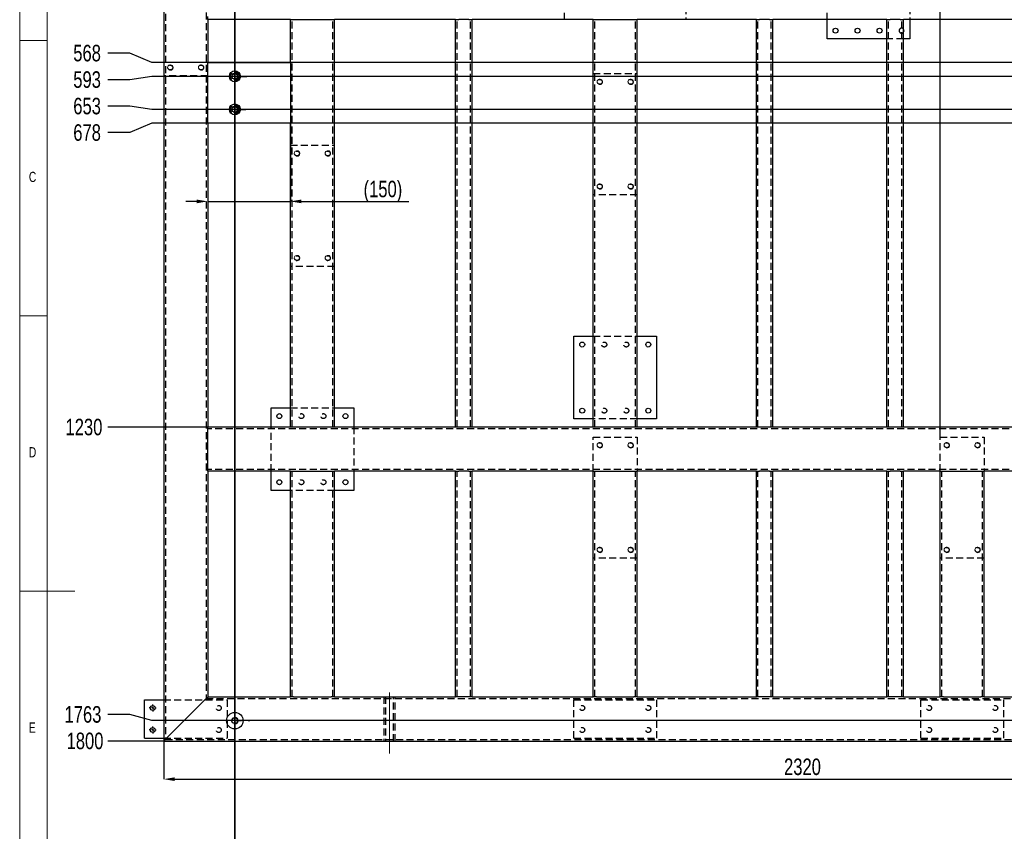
# Model space of a CAD drawing. Header units: millimetres. Extents: x 5 to 589, y 5 to 415.
# Tile 7 of 17: x 5 to 184, y 166 to 314. Entities that reach past the tile are written whole.
import ezdxf

# ---------------------------------------------------------------- set-up
doc = ezdxf.new("R2010")
doc.units = ezdxf.units.MM
doc.header["$PDSIZE"] = -1
doc.linetypes.add('CENTERX2', pattern=[20.32, 12.7, -2.54, 2.54, -2.54])
doc.linetypes.add('HIDDEN', pattern=[1.905, 1.27, -0.635])
for name, color, linetype in [('COTES', 1, 'Continuous'), ('NOTES', 6, 'Continuous'), ('TRAIT-FINS', 9, 'Continuous'), ('TRAIT-MIXTES', 3, 'CENTERX2'), ('TRAIT-TIRET', 2, 'HIDDEN')]:
    doc.layers.add(name, color=color, linetype=linetype)
doc.layers.add('TRAIT-FORT', color=4, linetype='Continuous', lineweight=25)
doc.styles.add('SLDTEXTSTYLE0', font='TXT', dxfattribs={"width": 0.75})
doc.dimstyles.new('SLDDIMSTYLE1', dxfattribs={"dimtxt": 3, "dimasz": 2, "dimexe": 0, "dimexo": 0.0625, "dimgap": 0.75, "dimtad": 0, "dimtih": 1, "dimtoh": 1, "dimdec": 0, "dimlfac": 10, "dimrnd": 1e-09, "dimzin": 12, "dimdsep": 46, "dimtxsty": 'SLDTEXTSTYLE0', "dimsah": 1, "dimcen": 0.09, "dimadec": 0, "dimazin": 3, "dimtfac": 1, "dimtdec": 0, "dimtofl": 0, "dimtmove": 0, "dimatfit": 3, "dimfxl": 1, "dimfrac": 2, "dimtolj": 1, "dimtzin": 12, "dimarcsym": 0})
doc.dimstyles.new('SLDDIMSTYLE2', dxfattribs={"dimtxt": 3, "dimasz": 2, "dimexe": 0, "dimexo": 0.0625, "dimgap": 0.75, "dimtad": 1, "dimdec": 0, "dimlfac": 10, "dimrnd": 1e-09, "dimzin": 12, "dimdsep": 46, "dimtxsty": 'SLDTEXTSTYLE0', "dimsah": 1, "dimcen": 0.09, "dimadec": 0, "dimazin": 3, "dimtfac": 1, "dimtdec": 0, "dimtofl": 0, "dimtmove": 0, "dimatfit": 3, "dimfxl": 1, "dimfrac": 2, "dimtolj": 1, "dimtzin": 12, "dimarcsym": 0})
doc.dimstyles.new('SLDDIMSTYLE3', dxfattribs={"dimtxt": 3, "dimasz": 2, "dimexe": 0, "dimexo": 0.0625, "dimgap": 0.75, "dimtad": 1, "dimdec": 0, "dimlfac": 10, "dimrnd": 1e-09, "dimzin": 12, "dimdsep": 46, "dimtxsty": 'SLDTEXTSTYLE0', "dimsah": 1, "dimcen": 0.09, "dimadec": 0, "dimazin": 3, "dimtfac": 1, "dimtdec": 0, "dimtmove": 0, "dimatfit": 0, "dimfxl": 1, "dimfrac": 2, "dimtolj": 1, "dimtzin": 12, "dimarcsym": 0})

# ---------------------------------------------------------------- blocks, each defined once
blk = doc.blocks.new('_D_1')
at = {"layer": 'COTES', "color": 0, "lineweight": -2, "transparency": 16777216}
blk.add_line((44.07, 186.57), (44.07, 370.15), dxfattribs=at)
at = {"layer": 'Defpoints', "color": 0, "transparency": 16777216}
for p in [(44.07, 370.15), (31.15, 362.8), (44.07, 186.5)]:
    blk.add_point(p, dxfattribs=at)
at = {"layer": 'COTES', "color": 0, "transparency": 16777216, "insert": (44.07, 373.53), "char_height": 3, "attachment_point": 5, "rotation": 90, "style": 'SLDTEXTSTYLE0'}
blk.add_mtext('\\A1;129', dxfattribs=at)
blk = doc.blocks.new('_D_7')
at = {"layer": 'COTES', "color": 0, "lineweight": -2, "transparency": 16777216}
blk.add_line((172.15, 238.06), (172.15, 370.15), dxfattribs=at)
at = {"layer": 'Defpoints', "color": 0, "transparency": 16777216}
for p in [(172.15, 370.15), (31.15, 362.8), (172.15, 238)]:
    blk.add_point(p, dxfattribs=at)
at = {"layer": 'COTES', "color": 0, "transparency": 16777216, "insert": (172.15, 374.09), "char_height": 3, "attachment_point": 5, "rotation": 90, "style": 'SLDTEXTSTYLE0'}
blk.add_mtext('\\A1;1410', dxfattribs=at)
blk = doc.blocks.new('_D_11')
at = {"layer": 'COTES', "color": 0, "lineweight": -2, "transparency": 16777216}
for p, q in [((248.46, 366.15), (248.46, 370.15)), ((253.47, 362.15), (248.46, 366.15)), ((253.47, 186.57), (253.47, 362.15))]:
    blk.add_line(p, q, dxfattribs=at)
at = {"layer": 'Defpoints', "color": 0, "transparency": 16777216}
for p in [(248.46, 370.15), (31.15, 362.8), (253.47, 186.5)]:
    blk.add_point(p, dxfattribs=at)
at = {"layer": 'COTES', "color": 0, "transparency": 16777216, "insert": (248.46, 375.03), "char_height": 3, "attachment_point": 5, "rotation": 90, "style": 'SLDTEXTSTYLE0'}
blk.add_mtext('\\A1;2223', dxfattribs=at)
blk = doc.blocks.new('_D_15')
at = {"layer": 'COTES', "color": 0, "lineweight": -2, "transparency": 16777216}
for p, q in [((24.99, 307.71), (20.99, 307.71)), ((28.99, 306), (24.99, 307.71)), ((243.09, 306), (28.99, 306))]:
    blk.add_line(p, q, dxfattribs=at)
at = {"layer": 'Defpoints', "color": 0, "transparency": 16777216}
for p in [(31.15, 362.8), (20.99, 307.71), (243.15, 306)]:
    blk.add_point(p, dxfattribs=at)
at = {"layer": 'COTES', "color": 0, "transparency": 16777216, "insert": (17.24, 307.71), "char_height": 3, "attachment_point": 5, "style": 'SLDTEXTSTYLE0'}
blk.add_mtext('\\A1;568', dxfattribs=at)
blk = doc.blocks.new('_D_16')
at = {"layer": 'COTES', "color": 0, "lineweight": -2, "transparency": 16777216}
for p, q in [((24.99, 302.9), (20.99, 302.9)), ((28.99, 303.5), (24.99, 302.9)), ((253.41, 303.5), (28.99, 303.5))]:
    blk.add_line(p, q, dxfattribs=at)
at = {"layer": 'Defpoints', "color": 0, "transparency": 16777216}
for p in [(31.15, 362.8), (20.99, 302.9), (253.47, 303.5)]:
    blk.add_point(p, dxfattribs=at)
at = {"layer": 'COTES', "color": 0, "transparency": 16777216, "insert": (17.24, 302.9), "char_height": 3, "attachment_point": 5, "style": 'SLDTEXTSTYLE0'}
blk.add_mtext('\\A1;593', dxfattribs=at)
blk = doc.blocks.new('_D_17')
at = {"layer": 'COTES', "color": 0, "lineweight": -2, "transparency": 16777216}
for p, q in [((24.99, 298.09), (20.99, 298.09)), ((28.99, 297.5), (24.99, 298.09)), ((253.41, 297.5), (28.99, 297.5))]:
    blk.add_line(p, q, dxfattribs=at)
at = {"layer": 'Defpoints', "color": 0, "transparency": 16777216}
for p in [(31.15, 362.8), (20.99, 298.09), (253.47, 297.5)]:
    blk.add_point(p, dxfattribs=at)
at = {"layer": 'COTES', "color": 0, "transparency": 16777216, "insert": (17.24, 298.09), "char_height": 3, "attachment_point": 5, "style": 'SLDTEXTSTYLE0'}
blk.add_mtext('\\A1;653', dxfattribs=at)
blk = doc.blocks.new('_D_18')
at = {"layer": 'COTES', "color": 0, "lineweight": -2, "transparency": 16777216}
for p, q in [((24.99, 293.28), (20.99, 293.28)), ((28.99, 295), (24.99, 293.28)), ((243.09, 295), (28.99, 295))]:
    blk.add_line(p, q, dxfattribs=at)
at = {"layer": 'Defpoints', "color": 0, "transparency": 16777216}
for p in [(31.15, 362.8), (20.99, 293.28), (243.15, 295)]:
    blk.add_point(p, dxfattribs=at)
at = {"layer": 'COTES', "color": 0, "transparency": 16777216, "insert": (17.24, 293.28), "char_height": 3, "attachment_point": 5, "style": 'SLDTEXTSTYLE0'}
blk.add_mtext('\\A1;678', dxfattribs=at)
blk = doc.blocks.new('_D_19')
at = {"layer": 'COTES', "color": 0, "lineweight": -2, "transparency": 16777216}
blk.add_line((39.09, 239.8), (20.99, 239.8), dxfattribs=at)
at = {"layer": 'Defpoints', "color": 0, "transparency": 16777216}
for p in [(31.15, 362.8), (20.99, 239.8), (39.15, 239.8)]:
    blk.add_point(p, dxfattribs=at)
at = {"layer": 'COTES', "color": 0, "transparency": 16777216, "insert": (16.67, 239.8), "char_height": 3, "attachment_point": 5, "style": 'SLDTEXTSTYLE0'}
blk.add_mtext('\\A1;1230', dxfattribs=at)
blk = doc.blocks.new('_D_20')
at = {"layer": 'COTES', "color": 0, "lineweight": -2, "transparency": 16777216}
for p, q in [((24.99, 187.61), (20.99, 187.61)), ((28.99, 186.5), (24.99, 187.61)), ((253.41, 186.5), (28.99, 186.5))]:
    blk.add_line(p, q, dxfattribs=at)
at = {"layer": 'Defpoints', "color": 0, "transparency": 16777216}
for p in [(31.15, 362.8), (20.99, 187.61), (253.47, 186.5)]:
    blk.add_point(p, dxfattribs=at)
at = {"layer": 'COTES', "color": 0, "transparency": 16777216, "insert": (16.49, 187.61), "char_height": 3, "attachment_point": 5, "style": 'SLDTEXTSTYLE0'}
blk.add_mtext('\\A1;1763', dxfattribs=at)
blk = doc.blocks.new('_D_21')
at = {"layer": 'COTES', "color": 0, "lineweight": -2, "transparency": 16777216}
blk.add_line((31.09, 182.8), (20.99, 182.8), dxfattribs=at)
at = {"layer": 'Defpoints', "color": 0, "transparency": 16777216}
for p in [(31.15, 362.8), (20.99, 182.8), (31.15, 182.8)]:
    blk.add_point(p, dxfattribs=at)
at = {"layer": 'COTES', "color": 0, "transparency": 16777216, "insert": (16.86, 182.8), "char_height": 3, "attachment_point": 5, "style": 'SLDTEXTSTYLE0'}
blk.add_mtext('\\A1;1800', dxfattribs=at)
blk = doc.blocks.new('_D_22')
at = {"layer": 'COTES', "color": 0, "lineweight": -2, "transparency": 16777216}
for p, q in [((31.15, 182.73), (31.15, 175.87)), ((263.15, 182.73), (263.15, 175.87)), ((33.15, 175.87), (261.15, 175.87))]:
    blk.add_line(p, q, dxfattribs=at)
at = {"layer": 'COTES', "color": 0, "transparency": 16777216}
for points in [[(33.15, 176.21), (33.15, 175.54), (31.15, 175.87)], [(261.15, 176.21), (261.15, 175.54), (263.15, 175.87)]]:
    blk.add_solid(points, dxfattribs=at)
at = {"layer": 'Defpoints', "color": 0, "transparency": 16777216}
for p in [(31.15, 182.8), (263.15, 182.8), (263.15, 175.87)]:
    blk.add_point(p, dxfattribs=at)
at = {"layer": 'COTES', "color": 0, "transparency": 16777216, "insert": (147.15, 179.62), "char_height": 3, "attachment_point": 2, "style": 'SLDTEXTSTYLE0'}
blk.add_mtext('\\A1;2320', dxfattribs=at)
blk = doc.blocks.new('_D_25')
at = {"layer": 'COTES', "color": 0, "lineweight": -2, "transparency": 16777216}
for p, q in [((39.15, 294.93), (39.15, 280.8)), ((54.15, 294.93), (54.15, 280.8)), ((37.15, 280.8), (35.15, 280.8)), ((39.15, 280.8), (54.15, 280.8)), ((56.15, 280.8), (75.64, 280.8))]:
    blk.add_line(p, q, dxfattribs=at)
at = {"layer": 'COTES', "color": 0, "transparency": 16777216}
for points in [[(37.15, 281.13), (37.15, 280.46), (39.15, 280.8)], [(56.15, 281.13), (56.15, 280.46), (54.15, 280.8)]]:
    blk.add_solid(points, dxfattribs=at)
at = {"layer": 'Defpoints', "color": 0, "transparency": 16777216}
for p in [(39.15, 295), (54.15, 295), (39.15, 280.8)]:
    blk.add_point(p, dxfattribs=at)
at = {"layer": 'COTES', "color": 0, "transparency": 16777216, "insert": (70.96, 284.55), "char_height": 3, "attachment_point": 2, "style": 'SLDTEXTSTYLE0'}
blk.add_mtext('\\A1;(150)', dxfattribs=at)
blk = doc.blocks.new('SW_CENTERMARKSYMBOL_2')
at = {"layer": 'TRAIT-MIXTES', "color": 0}
for p, q in [((-0.4, 0), (-0.65, 0)), ((0, 0), (-0.2, 0)), ((0, 0.4), (0, 0.65)), ((0, 0), (0, 0.2)), ((0, 0), (0, -0.2)), ((0, 0), (0.2, 0)), ((0.4, 0), (0.65, 0)), ((0, -0.4), (0, -0.65))]:
    blk.add_line(p, q, dxfattribs=at)
blk = doc.blocks.new('SW_CENTERMARKSYMBOL_3')
at = {"layer": 'TRAIT-MIXTES', "color": 0}
for p, q in [((-0.4, 0), (-0.65, 0)), ((0, 0), (-0.2, 0)), ((0, 0.4), (0, 0.65)), ((0, 0), (0, 0.2)), ((0, 0), (0, -0.2)), ((0, 0), (0.2, 0)), ((0.4, 0), (0.65, 0)), ((0, -0.4), (0, -0.65))]:
    blk.add_line(p, q, dxfattribs=at)
blk = doc.blocks.new('SW_CENTERMARKSYMBOL_4')
at = {"layer": 'TRAIT-MIXTES', "color": 0}
for p, q in [((0, 2.4), (0, 2.7)), ((-2.4, 0), (-2.7, 0)), ((0, 0), (-1.2, 0)), ((0, 0), (0, 1.2)), ((0, 0), (0, -1.2)), ((0, 0), (1.2, 0)), ((2.4, 0), (2.7, 0)), ((0, -2.4), (0, -2.7))]:
    blk.add_line(p, q, dxfattribs=at)
blk = doc.blocks.new('SW_CENTERMARKSYMBOL_8')
at = {"layer": 'TRAIT-MIXTES', "color": 0}
for p, q in [((0, 1.2), (0, 2.2)), ((-1.2, 0), (-2.2, 0)), ((0, 0), (-1.2, 0)), ((0, 0), (0, 1.2)), ((0, 0), (0, -1.2)), ((0, 0), (1.2, 0)), ((1.2, 0), (2.2, 0)), ((0, -1.2), (0, -2.2))]:
    blk.add_line(p, q, dxfattribs=at)
blk = doc.blocks.new('SW_CENTERMARKSYMBOL_9')
at = {"layer": 'TRAIT-MIXTES', "color": 0}
for p, q in [((0, 1.2), (0, 2)), ((-1.2, 0), (-2, 0)), ((0, 0), (-1.2, 0)), ((0, 0), (0, 1.2)), ((0, 0), (0, -1.2)), ((0, 0), (1.2, 0)), ((1.2, 0), (2, 0)), ((0, -1.2), (0, -2))]:
    blk.add_line(p, q, dxfattribs=at)

msp = doc.modelspace()

# ---------------------------------------------------------------- linework, layer by layer
at = {"lineweight": 18}
for p, q in [((5, 415), (5, 5)), ((10, 410), (10, 10)), ((5, 310), (10, 310)), ((10, 260), (5, 260)), ((5, 210), (15, 210))]:
    msp.add_line(p, q, dxfattribs=at)
at = {"lineweight": 35}
msp.add_line((44.05, 335.97), (44.05, 160.35), dxfattribs=at)
at = {"lineweight": 18}
msp.add_arc((44.07, 186.5), 0.6, 255, 195, dxfattribs=at)
at = {"layer": 'TRAIT-FINS', "lineweight": 18}
for centre, radius in [((32.35, 305.1), 0.5), ((37.95, 305.1), 0.5), ((44.07, 303.5), 0.6), ((110.35, 302.5), 0.5), ((115.95, 302.5), 0.5), ((44.07, 297.5), 0.6), ((55.35, 289.5), 0.5), ((60.95, 289.5), 0.5), ((110.35, 283.5), 0.5), ((115.95, 283.5), 0.5), ((55.35, 270.5), 0.5), ((60.95, 270.5), 0.5), ((110.35, 236.5), 0.5), ((115.95, 236.5), 0.5), ((173.35, 236.5), 0.5), ((178.95, 236.5), 0.5), ((110.35, 217.5), 0.5), ((115.95, 217.5), 0.5), ((173.35, 217.5), 0.5), ((178.95, 217.5), 0.5)]:
    msp.add_arc(centre, radius, 255, 195, dxfattribs=at)
at = {"layer": 'TRAIT-FORT', "lineweight": 25}
for p, q in [((31.15, 362.8), (31.15, 182.8)), ((39.15, 313.8), (39.15, 314.4)), ((54.15, 313.8), (39.15, 313.8)), ((39.15, 313.8), (39.15, 306)), ((54.15, 306), (54.15, 313.8)), ((54.15, 313.8), (54.75, 313.8)), ((54.75, 313.8), (61.55, 313.8)), ((61.55, 313.8), (62.15, 313.8)), ((62.15, 239.8), (62.15, 313.8)), ((84.15, 313.8), (62.15, 313.8)), ((84.15, 239.8), (84.15, 313.8)), ((84.15, 313.8), (84.75, 313.8)), ((86.55, 313.8), (84.75, 313.8)), ((86.55, 313.8), (87.15, 313.8)), ((109.15, 313.8), (87.15, 313.8)), ((87.15, 239.8), (87.15, 313.8)), ((109.15, 239.8), (109.15, 313.8)), ((109.15, 313.8), (109.75, 313.8)), ((109.75, 313.8), (116.55, 313.8)), ((116.55, 313.8), (117.15, 313.8)), ((117.15, 239.8), (117.15, 313.8)), ((138.77, 313.8), (117.15, 313.8)), ((138.77, 239.8), (138.77, 313.8)), ((138.77, 313.8), (139.37, 313.8)), ((141.17, 313.8), (139.37, 313.8)), ((141.17, 313.8), (141.77, 313.8)), ((162.49, 313.8), (141.77, 313.8)), ((141.77, 239.8), (141.77, 313.8)), ((151.65, 310.3), (151.65, 313.8)), ((162.49, 239.8), (162.49, 313.8)), ((162.49, 313.8), (163.09, 313.8)), ((164.89, 313.8), (163.09, 313.8)), ((164.89, 313.8), (165.49, 313.8)), ((186.21, 313.8), (165.49, 313.8)), ((165.49, 239.8), (165.49, 313.8)), ((166.65, 313.8), (166.65, 310.3)), ((162.49, 310.3), (151.65, 310.3)), ((166.65, 310.3), (165.49, 310.3)), ((39.15, 295), (39.15, 306)), ((39.15, 306), (54.15, 306)), ((54.15, 306), (54.15, 295)), ((39.15, 295), (39.15, 239.8)), ((54.15, 295), (39.15, 295)), ((54.15, 239.8), (54.15, 295)), ((105.65, 241.3), (105.65, 256.3)), ((105.65, 256.3), (109.15, 256.3)), ((117.15, 256.3), (120.65, 256.3)), ((120.65, 256.3), (120.65, 241.3)), ((50.65, 239.8), (50.65, 243.3)), ((50.65, 243.3), (54.15, 243.3)), ((62.15, 243.3), (65.65, 243.3)), ((65.65, 243.3), (65.65, 239.8)), ((39.15, 239.2), (39.15, 239.8)), ((54.15, 239.8), (39.15, 239.8)), ((54.75, 239.8), (54.15, 239.8)), ((61.55, 239.8), (54.75, 239.8)), ((62.15, 239.8), (61.55, 239.8)), ((84.15, 239.8), (62.15, 239.8)), ((84.75, 239.8), (84.15, 239.8)), ((86.55, 239.8), (84.75, 239.8)), ((87.15, 239.8), (86.55, 239.8)), ((109.15, 239.8), (87.15, 239.8)), ((109.15, 241.3), (105.65, 241.3)), ((109.75, 239.8), (109.15, 239.8)), ((116.55, 239.8), (109.75, 239.8)), ((117.15, 239.8), (116.55, 239.8)), ((120.65, 241.3), (117.15, 241.3)), ((138.77, 239.8), (117.15, 239.8)), ((139.37, 239.8), (138.77, 239.8)), ((141.17, 239.8), (139.37, 239.8)), ((141.77, 239.8), (141.17, 239.8)), ((162.49, 239.8), (141.77, 239.8)), ((163.09, 239.8), (162.49, 239.8)), ((164.89, 239.8), (163.09, 239.8)), ((165.49, 239.8), (164.89, 239.8)), ((186.21, 239.8), (165.49, 239.8)), ((39.15, 232.4), (39.15, 239.2)), ((39.15, 231.8), (39.15, 232.4)), ((54.15, 231.8), (39.15, 231.8)), ((39.15, 231.8), (39.15, 190.8)), ((50.65, 228.3), (50.65, 231.8)), ((54.15, 190.8), (54.15, 231.8)), ((54.15, 231.8), (54.75, 231.8)), ((54.75, 231.8), (61.55, 231.8)), ((61.55, 231.8), (62.15, 231.8)), ((62.15, 190.8), (62.15, 231.8)), ((84.15, 231.8), (62.15, 231.8)), ((65.65, 231.8), (65.65, 228.3)), ((84.15, 190.8), (84.15, 231.8)), ((84.15, 231.8), (84.75, 231.8)), ((86.55, 231.8), (84.75, 231.8)), ((86.55, 231.8), (87.15, 231.8)), ((109.15, 231.8), (87.15, 231.8)), ((87.15, 190.8), (87.15, 231.8)), ((109.15, 190.8), (109.15, 231.8)), ((109.15, 231.8), (109.75, 231.8)), ((109.75, 231.8), (116.55, 231.8)), ((116.55, 231.8), (117.15, 231.8)), ((117.15, 190.8), (117.15, 231.8)), ((138.77, 231.8), (117.15, 231.8)), ((138.77, 190.8), (138.77, 231.8)), ((138.77, 231.8), (139.37, 231.8)), ((141.17, 231.8), (139.37, 231.8)), ((141.17, 231.8), (141.77, 231.8)), ((162.49, 231.8), (141.77, 231.8)), ((141.77, 190.8), (141.77, 231.8)), ((162.49, 190.8), (162.49, 231.8)), ((162.49, 231.8), (163.09, 231.8)), ((164.89, 231.8), (163.09, 231.8)), ((164.89, 231.8), (165.49, 231.8)), ((172.15, 231.8), (165.49, 231.8)), ((165.49, 190.8), (165.49, 231.8)), ((172.15, 190.8), (172.15, 231.8)), ((172.15, 231.8), (172.75, 231.8)), ((172.75, 231.8), (179.55, 231.8)), ((179.55, 231.8), (180.15, 231.8)), ((186.21, 231.8), (180.15, 231.8)), ((180.15, 190.8), (180.15, 231.8)), ((54.15, 228.3), (50.65, 228.3)), ((65.65, 228.3), (62.15, 228.3)), ((27.65, 190.3), (31.15, 190.3)), ((27.65, 183.3), (27.65, 190.3)), ((31.75, 183.4), (38.55, 190.2)), ((39.15, 190.8), (54.15, 190.8)), ((54.75, 190.8), (54.15, 190.8)), ((54.75, 190.8), (61.55, 190.8)), ((62.15, 190.8), (61.55, 190.8)), ((62.15, 190.8), (84.15, 190.8)), ((84.75, 190.8), (84.15, 190.8)), ((86.55, 190.8), (84.75, 190.8)), ((87.15, 190.8), (86.55, 190.8)), ((87.15, 190.8), (109.15, 190.8)), ((109.75, 190.8), (109.15, 190.8)), ((109.75, 190.8), (116.55, 190.8)), ((117.15, 190.8), (116.55, 190.8)), ((117.15, 190.8), (138.77, 190.8)), ((139.37, 190.8), (138.77, 190.8)), ((141.17, 190.8), (139.37, 190.8)), ((141.77, 190.8), (141.17, 190.8)), ((141.77, 190.8), (162.49, 190.8)), ((163.09, 190.8), (162.49, 190.8)), ((164.89, 190.8), (163.09, 190.8)), ((165.49, 190.8), (164.89, 190.8)), ((165.49, 190.8), (172.15, 190.8)), ((172.75, 190.8), (172.15, 190.8)), ((172.75, 190.8), (179.55, 190.8)), ((180.15, 190.8), (179.55, 190.8)), ((180.15, 190.8), (186.21, 190.8)), ((27.65, 183.3), (31.15, 183.3)), ((31.15, 182.8), (263.15, 182.8))]:
    msp.add_line(p, q, dxfattribs=at)
at = {"layer": 'TRAIT-FORT', "lineweight": 25, "flags": 128}
msp.add_lwpolyline([(31.75, 183.4), (31.65, 183.29), (31.54, 183.19), (31.45, 183.1), (31.36, 183.01), (31.29, 182.94), (31.23, 182.88), (31.19, 182.83), (31.16, 182.8), (31.15, 182.8)], dxfattribs=at)
at = {"layer": 'TRAIT-FORT', "lineweight": 25}
for centre, radius in [((153.15, 311.8), 0.45), ((157.15, 311.8), 0.45), ((161.15, 311.8), 0.45), ((44.07, 303.5), 1), ((44.07, 303.5), 0.51), ((44.07, 297.5), 1), ((44.07, 297.5), 0.51), ((107.15, 254.8), 0.45), ((119.15, 254.8), 0.45), ((107.15, 242.8), 0.45), ((119.15, 242.8), 0.45), ((52.15, 241.8), 0.45), ((64.15, 241.8), 0.45), ((52.15, 229.8), 0.45), ((64.15, 229.8), 0.45), ((29.15, 188.8), 0.45), ((44.07, 186.5), 1.5), ((44.07, 186.5), 0.525), ((29.15, 184.8), 0.45)]:
    msp.add_circle(centre, radius, dxfattribs=at)
for centre, radius, start, end in [((165.15, 311.8), 0.45, 319.0739, 40.9261), ((-185.41, 414.68), 317.1, 314.9325, 315.0857), ((-185.41, 414.68), 317.1, 314.9325, 315.0857), ((-135.77, 350.21), 236.41, 314.9154, 315.121)]:
    msp.add_arc(centre, radius, start, end, dxfattribs=at)
at = {"layer": 'TRAIT-MIXTES', "lineweight": 18}
msp.add_line((72.15, 191.61), (72.15, 180.51), dxfattribs=at)
at = {"layer": 'TRAIT-TIRET'}
for p, q in [((31.45, 362.5), (31.45, 183.1)), ((38.85, 355.1), (38.85, 190.5)), ((103.95, 313.8), (103.95, 321.8)), ((125.95, 321.8), (125.95, 313.8)), ((151.65, 313.8), (151.65, 321.8)), ((166.65, 321.8), (166.65, 313.8)), ((54.45, 239.8), (54.45, 313.8)), ((61.85, 239.8), (61.85, 313.8)), ((84.45, 239.8), (84.45, 313.8)), ((86.85, 239.8), (86.85, 313.8)), ((109.45, 239.8), (109.45, 313.8)), ((116.85, 239.8), (116.85, 313.8)), ((139.07, 239.8), (139.07, 313.8)), ((141.47, 239.8), (141.47, 313.8)), ((162.79, 239.8), (162.79, 313.8)), ((165.19, 239.8), (165.19, 313.8)), ((165.49, 310.3), (162.49, 310.3)), ((109.15, 304), (117.15, 304)), ((39.15, 303.6), (31.15, 303.6)), ((54.15, 291), (62.15, 291)), ((117.15, 282), (109.15, 282)), ((62.15, 269), (54.15, 269)), ((109.15, 256.3), (117.15, 256.3)), ((54.15, 243.3), (62.15, 243.3)), ((50.65, 231.8), (50.65, 239.8)), ((65.65, 239.8), (65.65, 231.8)), ((117.15, 241.3), (109.15, 241.3)), ((255.15, 239.5), (39.15, 239.5)), ((109.15, 238), (117.15, 238)), ((109.15, 231.8), (109.15, 238)), ((117.15, 238), (117.15, 231.8)), ((172.15, 231.8), (172.15, 238)), ((172.15, 238), (180.15, 238)), ((180.15, 238), (180.15, 231.8)), ((255.15, 232.1), (39.15, 232.1)), ((54.45, 190.8), (54.45, 231.8)), ((61.85, 190.8), (61.85, 231.8)), ((84.45, 190.8), (84.45, 231.8)), ((86.85, 190.8), (86.85, 231.8)), ((109.45, 190.8), (109.45, 231.8)), ((116.85, 190.8), (116.85, 231.8)), ((139.07, 190.8), (139.07, 231.8)), ((141.47, 190.8), (141.47, 231.8)), ((162.79, 190.8), (162.79, 231.8)), ((165.19, 190.8), (165.19, 231.8)), ((172.45, 190.8), (172.45, 231.8)), ((179.85, 190.8), (179.85, 231.8)), ((62.15, 228.3), (54.15, 228.3)), ((117.15, 216), (109.15, 216)), ((180.15, 216), (172.15, 216)), ((31.15, 190.3), (42.65, 190.3)), ((38.85, 190.5), (255.45, 190.5)), ((42.65, 190.3), (42.65, 183.3)), ((71.1, 190.8), (71.1, 190.5)), ((71.1, 190.8), (71.1, 182.8)), ((71.4, 190.8), (71.4, 182.8)), ((72.9, 182.8), (72.9, 190.8)), ((73.2, 190.5), (73.2, 190.8)), ((73.2, 182.8), (73.2, 190.8)), ((105.65, 190.3), (120.65, 190.3)), ((105.65, 183.3), (105.65, 190.3)), ((120.65, 190.3), (120.65, 183.3)), ((168.65, 190.3), (183.65, 190.3)), ((168.65, 183.3), (168.65, 190.3)), ((183.65, 190.3), (183.65, 183.3)), ((31.15, 183.3), (42.65, 183.3)), ((31.45, 183.1), (262.85, 183.1)), ((71.1, 183.1), (71.1, 182.8)), ((73.2, 182.8), (73.2, 183.1)), ((105.65, 183.3), (120.65, 183.3)), ((168.65, 183.3), (183.65, 183.3))]:
    msp.add_line(p, q, dxfattribs=at)
for centre, radius in [((32.35, 305.1), 0.44), ((37.95, 305.1), 0.44), ((44.07, 303.5), 0.8), ((110.35, 302.5), 0.44), ((115.95, 302.5), 0.44), ((44.07, 297.5), 0.8), ((55.35, 289.5), 0.44), ((60.95, 289.5), 0.44), ((110.35, 283.5), 0.44), ((115.95, 283.5), 0.44), ((55.35, 270.5), 0.44), ((60.95, 270.5), 0.44), ((111.15, 254.8), 0.45), ((115.15, 254.8), 0.45), ((111.15, 242.8), 0.45), ((115.15, 242.8), 0.45), ((56.15, 241.8), 0.45), ((60.15, 241.8), 0.45), ((110.35, 236.5), 0.44), ((115.95, 236.5), 0.44), ((173.35, 236.5), 0.44), ((178.95, 236.5), 0.44), ((56.15, 229.8), 0.45), ((60.15, 229.8), 0.45), ((110.35, 217.5), 0.44), ((115.95, 217.5), 0.44), ((173.35, 217.5), 0.44), ((178.95, 217.5), 0.44), ((41.15, 188.8), 0.45), ((107.15, 188.8), 0.45), ((119.15, 188.8), 0.45), ((170.15, 188.8), 0.45), ((182.15, 188.8), 0.45), ((41.15, 184.8), 0.45), ((107.15, 184.8), 0.45), ((119.15, 184.8), 0.45), ((170.15, 184.8), 0.45), ((182.15, 184.8), 0.45)]:
    msp.add_circle(centre, radius, dxfattribs=at)
for start, end in [(40.9261, 180), (180, 319.0739)]:
    msp.add_arc((165.15, 311.8), 0.45, start, end, dxfattribs=at)

# ---------------------------------------------------------------- block references
at = {"layer": 'TRAIT-MIXTES'}
for name, p in [('SW_CENTERMARKSYMBOL_8', (44.07, 303.5)), ('SW_CENTERMARKSYMBOL_9', (44.07, 297.5)), ('SW_CENTERMARKSYMBOL_3', (29.15, 188.8)), ('SW_CENTERMARKSYMBOL_4', (44.07, 186.5)), ('SW_CENTERMARKSYMBOL_2', (29.15, 184.8))]:
    msp.add_blockref(name, p, dxfattribs=at)

# ---------------------------------------------------------------- texts
at = {"layer": 'NOTES', "char_height": 1.85, "attachment_point": 1, "style": 'SLDTEXTSTYLE0'}
for s, insert in [('C', (6.67, 286.17)), ('D', (6.67, 236.17)), ('E', (6.67, 186.17))]:
    msp.add_mtext(s, dxfattribs=dict(at, insert=insert))

# ---------------------------------------------------------------- dimensions: what is measured, and where the dimension line sits
at = {"layer": 'COTES'}
for feature_location, offset, dtype, picture, middle in [((253.47, 186.5), (-5.01, 183.65), 1, '_D_11', (248.46, 375.03)), ((172.15, 238), (0, 132.16), 1, '_D_7', (172.15, 374.09)), ((44.07, 186.5), (0, 183.65), 1, '_D_1', (44.07, 373.53)), ((253.47, 186.5), (-232.48, 1.1), 0, '_D_20', (16.49, 187.61)), ((39.15, 239.8), (-18.16, 0), 0, '_D_19', (16.67, 239.8)), ((31.15, 182.8), (-10.16, 0), 0, '_D_21', (16.86, 182.8)), ((243.15, 306), (-222.16, 1.72), 0, '_D_15', (17.24, 307.71)), ((253.47, 303.5), (-232.48, -0.6), 0, '_D_16', (17.24, 302.9)), ((253.47, 297.5), (-232.48, 0.59), 0, '_D_17', (17.24, 298.09)), ((243.15, 295), (-222.16, -1.72), 0, '_D_18', (17.24, 293.28))]:
    dim = msp.add_ordinate_dim(feature_location=feature_location, offset=offset, dtype=dtype, origin=(31.15, 362.8), dimstyle='SLDDIMSTYLE1', dxfattribs=at)
    dim.commit()
    dim.dimension.update_dxf_attribs({"geometry": picture, "text_midpoint": middle})
dim = msp.add_linear_dim(base=(39.15, 280.8), p1=(54.15, 295), p2=(39.15, 295), text='(<>)', dimstyle='SLDDIMSTYLE3', dxfattribs=at)
dim.commit()
dim.dimension.update_dxf_attribs({"geometry": '_D_25', "text_midpoint": (70.96, 280.8), "dimtype": 160})
dim = msp.add_linear_dim(base=(263.15, 175.87), p1=(31.15, 182.8), p2=(263.15, 182.8), dimstyle='SLDDIMSTYLE2', dxfattribs=at)
dim.commit()
dim.dimension.update_dxf_attribs({"geometry": '_D_22', "text_midpoint": (147.15, 175.87), "dimtype": 160})

doc.saveas('drawing.dxf')
